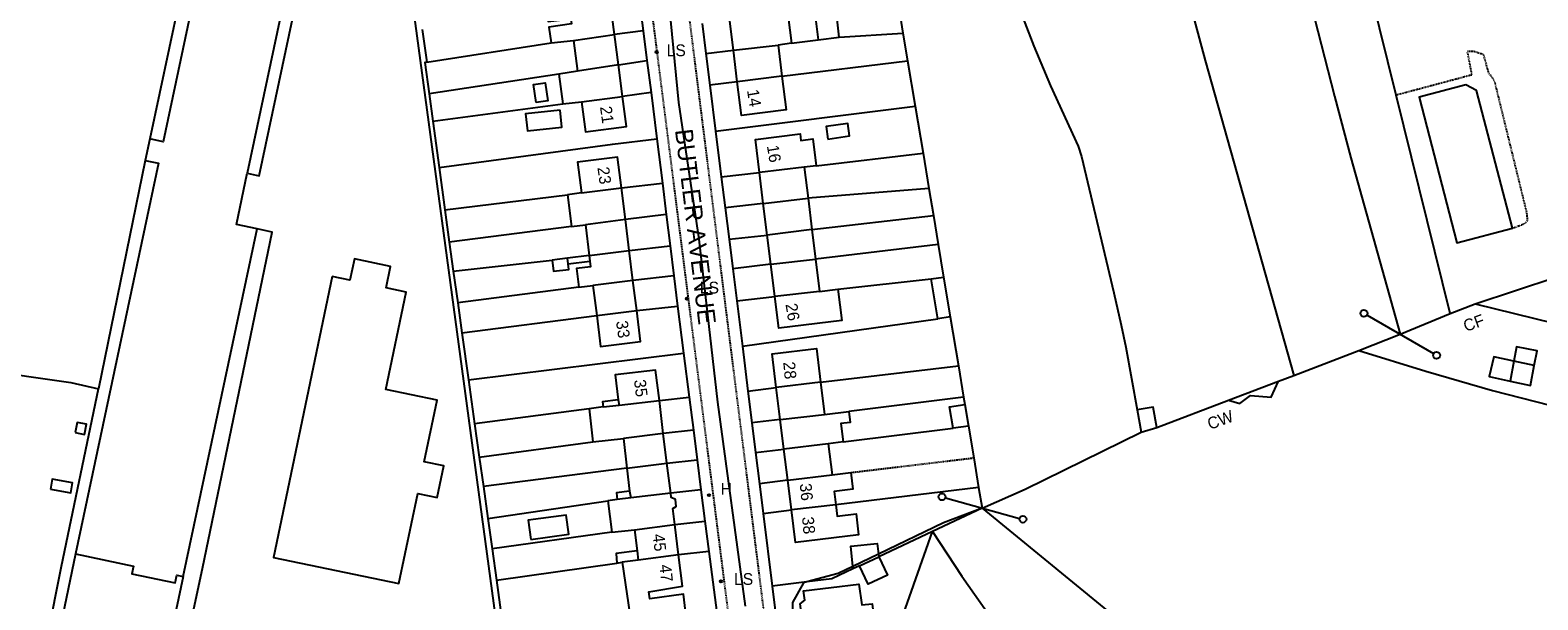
# Model space of a CAD drawing. Header units: metres. Extents: x 611948 to 1225781, y 656699 to 1316021.
# Tile 43 of 169: x 612104 to 612360, y 658362 to 658458. Entities that reach past the tile are written whole.
import ezdxf

# ---------------------------------------------------------------- set-up
doc = ezdxf.new("R2010")
doc.units = ezdxf.units.M
doc.linetypes.add('4696-11$0$PECK', pattern=[0.2, 0.1, -0.1])
for name, color, linetype in [('4696-11$0$BDY_SYM', 253, 'Continuous'), ('4696-11$0$BLD_INN_W', 253, 'Continuous'), ('4696-11$0$BLD_OTL_P', 253, 'Continuous'), ('4696-11$0$BLD_OTL_S', 253, 'Continuous'), ('4696-11$0$GEN_LIN_D', 253, 'Continuous'), ('4696-11$0$GEN_PCK_D', 253, '4696-11$0$PECK'), ('4696-11$0$GL_HS_OTL', 253, 'Continuous'), ('4696-11$0$OTHER_SYM', 253, 'Continuous'), ('4696-11$0$POLE_SYMB', 253, 'Continuous'), ('4696-11$0$ROADS', 253, 'Continuous'), ('4696-11$0$ROADS_CTR', 253, 'Continuous'), ('4696-11$0$ROADS_PCK', 253, '4696-11$0$PECK'), ('4696-11$0$TOWNLAND', 253, 'Continuous')]:
    doc.layers.add(name, color=color, linetype=linetype)
doc.styles.add('4696-11$0$STANDARD', font='txt')

# ---------------------------------------------------------------- blocks, each defined once
blk = doc.blocks.new('4696-11$0$13', base_point=(160450.170478, 242323.105036))
blk.add_circle((160450.170478, 242323.105036), 0.187958)
blk = doc.blocks.new('4696-11$0$43', base_point=(147.36021, 308.857352))
blk.add_line((153.849537, 308.848253), (140.769785, 308.848253))
for centre in [(140.180307, 308.837153), (154.439015, 308.859353)]:
    blk.add_circle(centre, 0.589583)
blk = doc.blocks.new('4696-11')
at = {"layer": '4696-11$0$BLD_INN_W', "flags": 128}
for points in [[(612147.078, 658463.325), (612140.857, 658434.04)], [(612196.308, 658456.623), (612203.256, 658457.641)], [(612223.447, 658454.973), (612231.047, 658455.81)], [(612203.924, 658452.462), (612196.992, 658451.367)], [(612231.673, 658450.514), (612224.118, 658449.556)], [(612197.657, 658446.191), (612204.615, 658447.104)], [(612235.481, 658435.072), (612227.889, 658434.153)], [(612197.631, 658430.69), (612204.426, 658431.535)], [(612228.54, 658428.917), (612236.138, 658429.799)], [(612205.095, 658426.157), (612198.303, 658425.29)], [(612129.967, 658365.478), (612142.529, 658424.598)], [(612236.8, 658424.48), (612229.209, 658423.541)], [(612198.953, 658420.068), (612205.744, 658420.939)], [(612198.953, 658420.068), (612199.072, 658419.114)], [(612195.368, 658418.653), (612195.249, 658419.607)], [(612229.828, 658418.564), (612237.424, 658419.466)], [(612206.383, 658415.799), (612199.589, 658414.959)], [(612238.107, 658413.966), (612230.513, 658413.068)], [(612200.223, 658409.864), (612207.018, 658410.702)], [(612356.07, 658402.078), (612355.426, 658398.676)], [(612359.533, 658401.356), (612356.07, 658402.078)], [(612238.275, 658398.557), (612230.748, 658397.634)], [(612201.326, 658394.336), (612204.025, 658394.629)], [(612203.901, 658395.507), (612204.025, 658394.629)], [(612204.025, 658394.629), (612210.88, 658395.421)], [(612231.419, 658392.181), (612238.952, 658393.054)], [(612211.547, 658389.825), (612204.752, 658388.973)], [(612239.566, 658388.071), (612232.037, 658387.161)], [(612205.356, 658383.936), (612212.171, 658384.749)], [(612232.69, 658381.866), (612240.217, 658382.783)], [(612206, 658378.88), (612203.722, 658378.609)], [(612205.815, 658380.019), (612206, 658378.88)], [(612212.796, 658379.692), (612206, 658378.88)], [(612240.843, 658377.701), (612233.309, 658376.829)], [(612206.666, 658373.463), (612213.482, 658374.316)], [(612111.689, 658369.362), (612121.521, 658367.273), (612121.244, 658365.972), (612128.595, 658364.409), (612128.871, 658365.711), (612129.967, 658365.478)], [(612207.104, 658369.866), (612207.291, 658368.267)], [(612214.146, 658369.2), (612207.291, 658368.267)], [(612244.891, 658367.308), (612248.143, 658368.844)], [(612207.291, 658368.267), (612204.554, 658367.914)], [(612129.967, 658365.478), (612127.42, 658353.488)]]:
    blk.add_lwpolyline(points, dxfattribs=at)
at = {"layer": '4696-11$0$BLD_OTL_P', "flags": 128}
for points in [[(612140.857, 658434.04), (612142.856, 658433.615), (612149.079, 658462.9), (612147.078, 658463.325)], [(612127.202, 658353.534), (612130.251, 658352.886), (612133.222, 658366.867), (612145.086, 658424.055), (612142.529, 658424.598)]]:
    blk.add_lwpolyline(points, dxfattribs=at)
at = {"layer": '4696-11$0$BLD_OTL_S', "flags": 128}
for points in [[(612134.458, 658476.519), (612126.569, 658439.386), (612124.283, 658439.872)], [(612191.806, 658461.281), (612191.992, 658459.842), (612195.83, 658460.28), (612195.955, 658459.422), (612192.117, 658458.883), (612192.47, 658456.185)], [(612203.256, 658457.641), (612202.597, 658462.753)], [(612230.521, 658461.227), (612230.665, 658460.328), (612232.764, 658460.578), (612233.325, 658456.141)], [(612241.439, 658457.18), (612240.96, 658461.257), (612237.343, 658460.78), (612237.882, 658456.703)], [(612223.447, 658454.973), (612222.782, 658460.329)], [(612192.47, 658456.185), (612196.308, 658456.623)], [(612196.308, 658456.623), (612203.256, 658457.641)], [(612196.308, 658456.623), (612196.992, 658451.367)], [(612203.924, 658452.462), (612203.256, 658457.641)], [(612223.447, 658454.973), (612231.047, 658455.81)], [(612233.325, 658456.141), (612231.047, 658455.81)], [(612231.047, 658455.81), (612231.673, 658450.514)], [(612237.882, 658456.703), (612241.439, 658457.18)], [(612224.118, 658449.556), (612223.447, 658454.973)], [(612196.992, 658451.367), (612193.815, 658450.872)], [(612193.815, 658450.872), (612194.46, 658445.815)], [(612203.924, 658452.462), (612196.992, 658451.367)], [(612204.615, 658447.104), (612203.924, 658452.462)], [(612189.918, 658446.081), (612189.483, 658449.103), (612191.475, 658449.389), (612191.909, 658446.368), (612189.918, 658446.081)], [(612231.673, 658450.514), (612232.4, 658444.799), (612224.825, 658443.862), (612224.118, 658449.556)], [(612231.673, 658450.514), (612224.118, 658449.556)], [(612355.824, 658424.683), (612349.744, 658448.122), (612347.939, 658449.062), (612339.971, 658446.996), (612346.393, 658422.236), (612355.824, 658424.683)], [(612194.46, 658445.815), (612197.657, 658446.191)], [(612197.657, 658446.191), (612198.302, 658441.054), (612205.277, 658441.968), (612204.615, 658447.104)], [(612197.657, 658446.191), (612204.615, 658447.104)], [(612194.018, 658444.77), (612188.155, 658444.16), (612188.456, 658441.265), (612194.319, 658441.875), (612194.018, 658444.77)], [(612227.889, 658434.153), (612227.188, 658439.789), (612234.777, 658440.733), (612234.916, 658439.617), (612236.948, 658439.87), (612237.514, 658435.325)], [(612239.494, 658439.855), (612243.181, 658440.373), (612242.882, 658442.497), (612239.195, 658441.977), (612239.494, 658439.855)], [(612124.283, 658439.872), (612123.505, 658436.212)], [(612123.505, 658436.212), (612125.791, 658435.727), (612111.689, 658369.362)], [(612204.426, 658431.535), (612203.777, 658436.747), (612196.983, 658435.902), (612197.631, 658430.69)], [(612237.514, 658435.325), (612235.481, 658435.072)], [(612142.529, 658424.598), (612139.009, 658425.347), (612140.857, 658434.04)], [(612235.481, 658435.072), (612227.889, 658434.153)], [(612228.54, 658428.917), (612227.889, 658434.153)], [(612235.481, 658435.072), (612236.138, 658429.799)], [(612197.631, 658430.69), (612195.247, 658430.394)], [(612195.247, 658430.394), (612195.92, 658424.993)], [(612197.631, 658430.69), (612204.426, 658431.535)], [(612205.095, 658426.157), (612204.426, 658431.535)], [(612228.54, 658428.917), (612236.138, 658429.799)], [(612229.209, 658423.541), (612228.54, 658428.917)], [(612236.138, 658429.799), (612236.8, 658424.48)], [(612195.92, 658424.993), (612198.303, 658425.29)], [(612205.095, 658426.157), (612198.303, 658425.29)], [(612198.303, 658425.29), (612198.953, 658420.068)], [(612205.744, 658420.939), (612205.095, 658426.157)], [(612236.8, 658424.48), (612229.209, 658423.541)], [(612229.828, 658418.564), (612229.209, 658423.541)], [(612236.8, 658424.48), (612237.424, 658419.466)], [(612198.953, 658420.068), (612195.249, 658419.607)], [(612198.953, 658420.068), (612205.744, 658420.939)], [(612206.383, 658415.799), (612205.744, 658420.939)], [(612155.261, 658416.478), (612145.301, 658368.761), (612166.607, 658364.313), (612169.805, 658379.636), (612173.109, 658378.946), (612174.231, 658384.317), (612170.927, 658385.007), (612173.111, 658395.466), (612164.384, 658397.288), (612167.842, 658413.851), (612164.446, 658414.561), (612165.205, 658418.195), (612159.051, 658419.479), (612158.293, 658415.845), (612155.261, 658416.478)], [(612195.249, 658419.607), (612192.654, 658419.284)], [(612192.654, 658419.284), (612192.893, 658417.371), (612195.487, 658417.693), (612195.368, 658418.653)], [(612195.368, 658418.653), (612199.072, 658419.114)], [(612199.072, 658419.114), (612199.191, 658418.153), (612196.807, 658417.858), (612197.204, 658414.662)], [(612229.828, 658418.564), (612237.424, 658419.466)], [(612230.513, 658413.068), (612229.828, 658418.564)], [(612237.424, 658419.466), (612238.107, 658413.966)], [(612197.204, 658414.662), (612199.589, 658414.959)], [(612206.383, 658415.799), (612199.589, 658414.959)], [(612199.589, 658414.959), (612200.223, 658409.864)], [(612207.018, 658410.702), (612206.383, 658415.799)], [(612257.034, 658416.121), (612259.177, 658416.36)], [(612258.167, 658409.287), (612257.034, 658416.121)], [(612259.177, 658416.36), (612260.311, 658409.622)], [(612241.228, 658414.355), (612241.892, 658409.021), (612231.182, 658407.69), (612230.513, 658413.068)], [(612238.107, 658413.966), (612230.513, 658413.068)], [(612238.107, 658413.966), (612241.228, 658414.355)], [(612200.223, 658409.864), (612200.876, 658404.609), (612207.671, 658405.455), (612207.018, 658410.702)], [(612200.223, 658409.864), (612207.018, 658410.702)], [(612260.311, 658409.622), (612258.167, 658409.287)], [(612359.533, 658401.356), (612360.041, 658403.837), (612356.538, 658404.521), (612356.07, 658402.078)], [(612230.748, 658397.634), (612230.043, 658403.358), (612237.569, 658404.283), (612238.275, 658398.557)], [(612356.07, 658402.078), (612352.686, 658402.842), (612351.903, 658399.499), (612355.426, 658398.676)], [(612210.88, 658395.421), (612210.235, 658400.557), (612203.38, 658399.804), (612203.901, 658395.507)], [(612355.426, 658398.676), (612358.909, 658397.972), (612359.533, 658401.356)], [(612238.275, 658398.557), (612230.748, 658397.634)], [(612231.419, 658392.181), (612230.748, 658397.634)], [(612238.275, 658398.557), (612238.952, 658393.054)], [(612201.326, 658394.336), (612198.929, 658393.984)], [(612203.901, 658395.507), (612201.222, 658395.174), (612201.326, 658394.336)], [(612201.326, 658394.336), (612204.025, 658394.629)], [(612204.025, 658394.629), (612210.88, 658395.421)], [(612211.547, 658389.825), (612210.88, 658395.421)], [(612260.776, 658390.701), (612260.16, 658394.338), (612262.777, 658394.75)], [(612262.777, 658394.75), (612263.42, 658391.053)], [(612111.603, 658389.967), (612113.198, 658389.637), (612113.555, 658391.369), (612111.962, 658391.699), (612111.603, 658389.967)], [(612198.929, 658393.984), (612199.596, 658388.388)], [(612231.419, 658392.181), (612238.952, 658393.054)], [(612232.037, 658387.161), (612231.419, 658392.181)], [(612238.952, 658393.054), (612243.082, 658393.562)], [(612243.082, 658393.562), (612243.312, 658391.697), (612241.738, 658391.503), (612242.121, 658388.386)], [(612211.547, 658389.825), (612204.752, 658388.973)], [(612212.171, 658384.749), (612211.547, 658389.825)], [(612263.42, 658391.053), (612260.776, 658390.701)], [(612199.596, 658388.388), (612204.752, 658388.973)], [(612204.752, 658388.973), (612205.356, 658383.936)], [(612239.566, 658388.071), (612232.037, 658387.161)], [(612232.69, 658381.866), (612232.037, 658387.161)], [(612242.121, 658388.386), (612239.566, 658388.071)], [(612239.566, 658388.071), (612240.217, 658382.783)], [(612205.356, 658383.936), (612212.171, 658384.749)], [(612212.796, 658379.692), (612212.171, 658384.749)], [(612205.356, 658383.936), (612205.815, 658380.019)], [(612232.69, 658381.866), (612240.217, 658382.783)], [(612233.309, 658376.829), (612232.69, 658381.866)], [(612240.217, 658382.783), (612243.424, 658383.178)], [(612243.424, 658383.178), (612243.772, 658380.353), (612240.565, 658379.958), (612240.843, 658377.701)], [(612205.815, 658380.019), (612203.577, 658379.728), (612203.722, 658378.609)], [(612206, 658378.88), (612203.722, 658378.609)], [(612212.796, 658379.692), (612206, 658378.88)], [(612213.482, 658374.316), (612213.169, 658377.034), (612213.747, 658377.397), (612213.601, 658378.616), (612212.88, 658378.913), (612212.796, 658379.692)], [(612203.722, 658378.609), (612202.143, 658378.381)], [(612202.143, 658378.381), (612202.789, 658373.045)], [(612240.843, 658377.701), (612241.083, 658375.752), (612244.29, 658376.146), (612244.729, 658372.579), (612233.995, 658371.258), (612233.309, 658376.829)], [(612240.843, 658377.701), (612233.309, 658376.829)], [(612189.011, 658371.821), (612195.49, 658372.69), (612195.056, 658375.926), (612188.576, 658375.056), (612189.011, 658371.821)], [(612206.666, 658373.463), (612213.482, 658374.316)], [(612214.146, 658369.2), (612213.482, 658374.316)], [(612202.789, 658373.045), (612206.666, 658373.463)], [(612206.666, 658373.463), (612207.104, 658369.866)], [(612111.689, 658369.362), (612109.141, 658357.372), (612127.202, 658353.534)], [(612207.104, 658369.866), (612203.506, 658369.429), (612203.674, 658367.79)], [(612214.146, 658369.2), (612207.291, 658368.267)], [(612215.456, 658358.627), (612214.958, 658362.504), (612209.243, 658361.698), (612209.057, 658362.916), (612214.831, 658363.844), (612214.146, 658369.2)], [(612243.737, 658367.21), (612243.415, 658370.681), (612247.912, 658371.123), (612248.097, 658369.302)], [(612248.143, 658368.844), (612249.618, 658365.731), (612246.366, 658364.196), (612244.891, 658367.308)], [(612244.891, 658367.308), (612248.143, 658368.844)], [(612248.097, 658369.302), (612248.143, 658368.844)], [(612203.674, 658367.79), (612204.554, 658367.914)], [(612207.291, 658368.267), (612204.554, 658367.914)], [(612204.554, 658367.914), (612206.165, 658357.164)], [(612243.773, 658366.822), (612243.737, 658367.21)], [(612244.891, 658367.308), (612243.773, 658366.822)], [(612236.246, 658356.208), (612235.893, 658358.886), (612235.011, 658359.182), (612234.803, 658360.841), (612235.581, 658361.465), (612235.373, 658363.043), (612244.766, 658364.228), (612245.263, 658360.671), (612247.022, 658360.84), (612247.437, 658357.561)]]:
    blk.add_lwpolyline(points, dxfattribs=at)
at = {"layer": '4696-11$0$GEN_LIN_D', "flags": 128}
for points in [[(612314.439, 658492.707), (612318.3, 658475.708), (612325.596, 658447.166), (612328.387, 658436.661), (612336.73, 658406.684)], [(612336.049, 658447.296), (612324.751, 658493.171)], [(612129.895, 658481.801), (612132.53, 658478.454), (612124.283, 658439.872)], [(612267.138, 658477.501), (612269.069, 658471.112), (612271.403, 658463.943), (612272.7, 658460.35), (612274.523, 658455.659), (612277.315, 658448.874), (612282.043, 658438.658), (612282.592, 658436.901), (612288.123, 658413.73), (612289.368, 658408.237), (612290.146, 658404.481), (612292.038, 658393.811)], [(612298.496, 658472.246), (612303.61, 658453.18), (612318.666, 658399.679)], [(612167.962, 658470.016), (612193.729, 658279.226)], [(612207.453, 658463.456), (612208.118, 658458.265)], [(612251.323, 658463.682), (612252.264, 658457.874)], [(612170.542, 658458.459), (612171.389, 658452.904)], [(612218.122, 658459.504), (612218.761, 658454.37)], [(612171.389, 658452.904), (612192.47, 658456.185)], [(612208.118, 658458.265), (612203.256, 658457.641)], [(612208.118, 658458.265), (612208.765, 658453.206)], [(612233.325, 658456.141), (612237.882, 658456.703)], [(612241.439, 658457.18), (612252.264, 658457.874)], [(612252.264, 658457.874), (612253.065, 658453.155)], [(612203.924, 658452.462), (612208.765, 658453.206)], [(612208.765, 658453.206), (612209.464, 658447.749)], [(612218.761, 658454.37), (612223.447, 658454.973)], [(612218.761, 658454.37), (612219.428, 658449.009)], [(612171.389, 658452.904), (612171.029, 658452.842), (612171.734, 658447.546)], [(612193.815, 658450.872), (612171.734, 658447.546)], [(612231.673, 658450.514), (612253.065, 658453.155)], [(612253.065, 658453.155), (612254.335, 658445.47)], [(612224.118, 658449.556), (612219.428, 658449.009)], [(612219.428, 658449.009), (612220.398, 658441.201)], [(612171.734, 658447.546), (612172.369, 658442.866)], [(612172.369, 658442.866), (612194.46, 658445.815)], [(612209.464, 658447.749), (612204.615, 658447.104)], [(612209.464, 658447.749), (612210.466, 658439.914)], [(612345.272, 658410.206), (612336.049, 658447.296)], [(612220.398, 658441.201), (612254.335, 658445.47)], [(612254.335, 658445.47), (612255.696, 658437.426)], [(612172.369, 658442.866), (612173.431, 658435.03)], [(612220.398, 658441.201), (612221.396, 658433.427)], [(612173.431, 658435.03), (612202.932, 658438.977), (612210.466, 658439.914)], [(612210.466, 658439.914), (612211.391, 658432.34)], [(612123.505, 658436.212), (612115.557, 658397.403)], [(612237.514, 658435.325), (612255.696, 658437.426)], [(612255.696, 658437.426), (612256.683, 658431.421)], [(612173.431, 658435.03), (612174.409, 658427.821)], [(612221.396, 658433.427), (612227.889, 658434.153)], [(612221.396, 658433.427), (612222.051, 658428.167)], [(612174.409, 658427.821), (612195.247, 658430.394)], [(612204.426, 658431.535), (612211.391, 658432.34)], [(612211.391, 658432.34), (612212.04, 658427.026)], [(612256.683, 658431.421), (612236.138, 658429.799)], [(612256.683, 658431.421), (612257.444, 658426.885)], [(612174.409, 658427.821), (612175.177, 658422.306)], [(612228.54, 658428.917), (612222.051, 658428.167)], [(612222.051, 658428.167), (612222.717, 658422.811)], [(612195.92, 658424.993), (612175.177, 658422.306)], [(612212.04, 658427.026), (612205.095, 658426.157)], [(612212.04, 658427.026), (612212.692, 658421.694)], [(612236.8, 658424.48), (612257.444, 658426.885)], [(612257.444, 658426.885), (612258.254, 658421.908)], [(612222.717, 658422.811), (612229.209, 658423.541)], [(612222.717, 658422.811), (612223.339, 658417.814)], [(612175.177, 658422.306), (612175.864, 658417.371)], [(612205.744, 658420.939), (612212.692, 658421.694)], [(612212.692, 658421.694), (612213.312, 658416.617)], [(612258.254, 658421.908), (612237.424, 658419.466)], [(612258.254, 658421.908), (612259.177, 658416.36)], [(612175.864, 658417.371), (612192.654, 658419.284)], [(612175.864, 658417.371), (612176.606, 658412.037)], [(612229.828, 658418.564), (612223.339, 658417.814)], [(612223.339, 658417.814), (612224.019, 658412.34)], [(612349.503, 658411.825), (612370.069, 658418.624)], [(612213.312, 658416.617), (612206.383, 658415.799)], [(612213.312, 658416.617), (612213.943, 658411.454)], [(612241.228, 658414.355), (612257.034, 658416.121)], [(612197.204, 658414.662), (612176.606, 658412.037)], [(612224.019, 658412.34), (612230.513, 658413.068)], [(612224.019, 658412.34), (612224.974, 658404.667)], [(612176.606, 658412.037), (612177.321, 658406.9)], [(612177.321, 658406.9), (612200.223, 658409.864)], [(612207.018, 658410.702), (612213.943, 658411.454)], [(612213.943, 658411.454), (612215, 658403.48)], [(612260.311, 658409.622), (612261.722, 658401.305)], [(612336.73, 658406.684), (612345.272, 658410.206)], [(612345.272, 658410.206), (612349.503, 658411.825)], [(612349.503, 658411.825), (612389.385, 658402.058), (612414.511, 658396.001), (612465.994, 658384.51)], [(612224.974, 658404.667), (612258.167, 658409.287)], [(612177.321, 658406.9), (612178.427, 658398.945)], [(612224.974, 658404.667), (612225.911, 658397.013)], [(612329.724, 658403.911), (612336.73, 658406.684)], [(612079.601, 658402.969), (612110.878, 658398.46), (612115.557, 658397.403)], [(612178.427, 658398.945), (612215, 658403.48)], [(612215, 658403.48), (612215.949, 658395.969)], [(612318.666, 658399.679), (612329.724, 658403.911)], [(612329.724, 658403.911), (612341.14, 658400.427), (612352.434, 658397.102), (612388.534, 658387.876), (612414.622, 658381.323)], [(612238.275, 658398.557), (612261.722, 658401.305)], [(612261.722, 658401.305), (612262.581, 658395.968)], [(612316.057, 658398.683), (612318.666, 658399.679)], [(612104.519, 658343.353), (612109.268, 658367.276), (612115.557, 658397.403)], [(612178.427, 658398.945), (612179.476, 658391.449)], [(612225.911, 658397.013), (612230.748, 658397.634)], [(612225.911, 658397.013), (612226.582, 658391.613)], [(612307.61, 658395.458), (612309.537, 658394.896), (612311.323, 658396.283), (612314.807, 658395.998), (612316.057, 658398.683)], [(612307.61, 658395.458), (612316.057, 658398.683)], [(612210.88, 658395.421), (612215.949, 658395.969)], [(612215.949, 658395.969), (612216.656, 658390.375)], [(612262.581, 658395.968), (612243.082, 658393.562)], [(612262.581, 658395.968), (612262.777, 658394.75)], [(612295.432, 658390.808), (612294.775, 658394.304), (612292.038, 658393.811)], [(612295.432, 658390.808), (612307.61, 658395.458)], [(612198.929, 658393.984), (612179.476, 658391.449)], [(612231.419, 658392.181), (612226.582, 658391.613)], [(612292.038, 658393.811), (612292.735, 658390.015)], [(612179.476, 658391.449), (612180.271, 658385.776)], [(612216.656, 658390.375), (612211.547, 658389.825)], [(612216.656, 658390.375), (612217.292, 658385.339)], [(612226.582, 658391.613), (612227.208, 658386.579)], [(612242.121, 658388.386), (612260.776, 658390.701)], [(612263.42, 658391.053), (612264.312, 658385.67)], [(612265.721, 658377.147), (612273.025, 658380.341), (612292.735, 658390.015)], [(612292.735, 658390.015), (612295.432, 658390.808)], [(612180.271, 658385.776), (612199.596, 658388.388)], [(612227.208, 658386.579), (612232.037, 658387.161)], [(612227.208, 658386.579), (612227.866, 658381.282)], [(612180.271, 658385.776), (612180.964, 658380.821)], [(612212.171, 658384.749), (612217.292, 658385.339)], [(612217.292, 658385.339), (612217.936, 658380.243)], [(612264.312, 658385.67), (612265.131, 658380.603)], [(612205.356, 658383.936), (612180.964, 658380.821)], [(612232.69, 658381.866), (612227.866, 658381.282)], [(612180.964, 658380.821), (612181.729, 658375.345)], [(612217.936, 658380.243), (612212.796, 658379.692)], [(612217.936, 658380.243), (612218.611, 658374.907)], [(612227.866, 658381.282), (612228.493, 658376.231)], [(612265.131, 658380.603), (612240.843, 658377.701)], [(612265.131, 658380.603), (612265.721, 658377.147)], [(612181.729, 658375.345), (612202.143, 658378.381)], [(612228.493, 658376.231), (612233.309, 658376.829)], [(612265.721, 658377.147), (612257.261, 658373.147)], [(612265.721, 658377.147), (612296.399, 658351.937), (612312.954, 658344.058), (612324.81, 658340.356), (612400.656, 658324.783)], [(612181.729, 658375.345), (612182.449, 658370.188)], [(612213.482, 658374.316), (612218.611, 658374.907)], [(612218.611, 658374.907), (612219.262, 658369.745)], [(612228.493, 658376.231), (612230.029, 658363.877)], [(612202.789, 658373.045), (612182.449, 658370.188)], [(612257.261, 658373.147), (612248.143, 658368.844)], [(612251.955, 658358.023), (612257.261, 658373.147)], [(612257.261, 658373.147), (612262.277, 658365.572), (612276.15, 658345.861), (612277.076, 658344.726), (612278.741, 658343.394), (612288.917, 658335.784), (612291.564, 658334.297), (612302.988, 658328.872), (612323.414, 658323.032), (612329.278, 658322.089)], [(612182.449, 658370.188), (612183.19, 658364.892)], [(612219.262, 658369.745), (612214.146, 658369.2)], [(612219.262, 658369.745), (612220.612, 658359.352)], [(612183.19, 658364.892), (612203.674, 658367.79)], [(612243.773, 658366.822), (612240.202, 658365.106), (612235.932, 658364.59)], [(612183.19, 658364.892), (612184.807, 658353.181)], [(612235.932, 658364.59), (612230.029, 658363.877)], [(612230.029, 658363.877), (612231.055, 658355.584)]]:
    blk.add_lwpolyline(points, dxfattribs=at)
at = {"layer": '4696-11$0$GEN_PCK_D', "flags": 128}
for points in [[(612355.824, 658424.683), (612357.895, 658425.475), (612358.422, 658425.971), (612358.299, 658427.308), (612352.862, 658449.523), (612352.387, 658450.37), (612351.841, 658450.958), (612350.961, 658454.162), (612349.238, 658454.761), (612348.157, 658454.702), (612348.912, 658450.737), (612336.049, 658447.296)], [(612243.424, 658383.178), (612264.312, 658385.67)]]:
    blk.add_lwpolyline(points, dxfattribs=at)
at = {"layer": '4696-11$0$GL_HS_OTL', "flags": 128}
blk.add_lwpolyline([(612107.386, 658380.342), (612110.861, 658379.72), (612111.171, 658381.449), (612107.695, 658382.071), (612107.386, 658380.342)], dxfattribs=at)
at = {"layer": '4696-11$0$ROADS', "flags": 128}
for points in [[(612207.453, 658463.456), (612208.118, 658458.265)], [(612218.122, 658459.504), (612218.761, 658454.37)], [(612208.118, 658458.265), (612208.765, 658453.206)], [(612208.765, 658453.206), (612209.464, 658447.749)], [(612218.761, 658454.37), (612219.428, 658449.009)], [(612219.428, 658449.009), (612220.398, 658441.201)], [(612209.464, 658447.749), (612210.466, 658439.914)], [(612220.398, 658441.201), (612221.396, 658433.427)], [(612210.466, 658439.914), (612211.391, 658432.34)], [(612221.396, 658433.427), (612222.051, 658428.167)], [(612211.391, 658432.34), (612212.04, 658427.026)], [(612222.051, 658428.167), (612222.717, 658422.811)], [(612212.04, 658427.026), (612212.692, 658421.694)], [(612222.717, 658422.811), (612223.339, 658417.814)], [(612212.692, 658421.694), (612213.312, 658416.617)], [(612223.339, 658417.814), (612224.019, 658412.34)], [(612213.312, 658416.617), (612213.943, 658411.454)], [(612224.019, 658412.34), (612224.974, 658404.667)], [(612213.943, 658411.454), (612215, 658403.48)], [(612224.974, 658404.667), (612225.911, 658397.013)], [(612215, 658403.48), (612215.949, 658395.969)], [(612225.911, 658397.013), (612226.582, 658391.613)], [(612215.949, 658395.969), (612216.656, 658390.375)], [(612216.656, 658390.375), (612217.292, 658385.339)], [(612226.582, 658391.613), (612227.208, 658386.579)], [(612227.208, 658386.579), (612227.866, 658381.282)], [(612217.292, 658385.339), (612217.936, 658380.243)], [(612217.936, 658380.243), (612218.611, 658374.907)], [(612227.866, 658381.282), (612228.493, 658376.231)], [(612218.611, 658374.907), (612219.262, 658369.745)], [(612228.493, 658376.231), (612230.029, 658363.877)], [(612219.262, 658369.745), (612220.612, 658359.352)], [(612230.029, 658363.877), (612231.055, 658355.584)]]:
    blk.add_lwpolyline(points, dxfattribs=at)
at = {"layer": '4696-11$0$ROADS_CTR', "flags": 128}
blk.add_lwpolyline([(612204.707, 658513.815), (612204.964, 658512.97), (612206.544, 658501.184), (612208.798, 658487.772), (612212.55, 658462.327), (612214.13, 658446.083), (612217.607, 658422.832), (612220.767, 658395.122), (612225.434, 658360.477)], dxfattribs=at)
at = {"layer": '4696-11$0$ROADS_PCK', "flags": 128}
for points in [[(612211.645, 658510.77), (612209.688, 658510.3), (612232.749, 658326.475), (612235.085, 658307.069)], [(612165.312, 658493.889), (612165.103, 658495.808), (612191.758, 658505.244), (612193.094, 658505.599), (612194.461, 658505.805), (612195.151, 658505.851), (612196.231, 658505.757), (612198.041, 658505.348), (612199.756, 658504.638), (612201.313, 658503.623), (612202.688, 658502.27), (612203.633, 658500.912), (612204.809, 658497.679), (612205.613, 658492.763), (612229.678, 658303.092)]]:
    blk.add_lwpolyline(points, dxfattribs=at)
at = {"layer": '4696-11$0$TOWNLAND', "flags": 128}
for points in [[(612349.503, 658411.825), (612370.069, 658418.624)], [(612336.73, 658406.684), (612345.272, 658410.206)], [(612345.272, 658410.206), (612349.503, 658411.825)], [(612329.724, 658403.911), (612336.73, 658406.684)], [(612318.666, 658399.679), (612329.724, 658403.911)], [(612316.057, 658398.683), (612318.666, 658399.679)], [(612307.61, 658395.458), (612316.057, 658398.683)], [(612295.432, 658390.808), (612307.61, 658395.458)], [(612265.721, 658377.147), (612273.025, 658380.341), (612292.735, 658390.015)], [(612292.735, 658390.015), (612295.432, 658390.808)], [(612265.721, 658377.147), (612259.174, 658374.616), (612248.097, 658369.302)], [(612248.097, 658369.302), (612243.737, 658367.21)], [(612243.737, 658367.21), (612241.278, 658366.031), (612235.932, 658364.59)], [(612235.932, 658364.59), (612235.386, 658364.443), (612233.522, 658361.075), (612233.632, 658355.894)]]:
    blk.add_lwpolyline(points, dxfattribs=at)
at = {"layer": '4696-11$0$BDY_SYM'}
for p, rotation in [((612336.73, 658406.684), 149.8960000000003), ((612265.721, 658377.147), 164.4560000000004)]:
    blk.add_blockref('4696-11$0$43', p, dxfattribs=dict(at, rotation=rotation))
at = {"layer": '4696-11$0$OTHER_SYM'}
blk.add_blockref('4696-11$0$13', (612219.316, 658379.324), dxfattribs=at)
at = {"layer": '4696-11$0$POLE_SYMB'}
for p in [(612210.415, 658454.651), (612215.536, 658412.742), (612221.347, 658364.675)]:
    blk.add_blockref('4696-11$0$13', p, dxfattribs=at)
at = {"layer": '4696-11$0$TOWNLAND'}
for p, rotation in [((612336.73, 658406.684), 149.8960000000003), ((612265.721, 658377.147), 164.4560000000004)]:
    blk.add_blockref('4696-11$0$43', p, dxfattribs=dict(at, rotation=rotation))
at = {"layer": '4696-11$0$BLD_OTL_S', "style": '4696-11$0$STANDARD'}
for s, rotation, p in [('14', -80.60002, (612225.753, 658448.131)), ('21', -82.10002, (612200.777, 658445.326)), ('16', -80.60002, (612229.132, 658438.682)), ('23', -82.10002, (612200.341, 658434.998)), ('26', -80.60002, (612232.295, 658411.764)), ('33', -82.10002, (612203.502, 658408.848)), ('28', -84.60002, (612231.918, 658401.921)), ('35', -82.80002, (612206.553, 658398.874)), ('36', -84.60002, (612234.728, 658381.252)), ('38', -84.60002, (612235.108, 658375.589)), ('45', -83.60002, (612209.741, 658372.643)), ('47', -83.60002, (612210.88, 658367.438))]:
    blk.add_text(s, height=2, rotation=rotation, dxfattribs=at).set_placement(p)
at = {"layer": '4696-11$0$OTHER_SYM', "style": '4696-11$0$STANDARD'}
blk.add_text('H', height=2, rotation=-0.1, dxfattribs=at).set_placement((612221.276, 658379.393))
at = {"layer": '4696-11$0$POLE_SYMB', "style": '4696-11$0$STANDARD'}
for p in [(612212.098, 658453.94), (612217.743, 658413.611), (612223.549, 658364.086)]:
    blk.add_text('LS', height=2, rotation=-0.1, dxfattribs=at).set_placement(p)
at = {"layer": '4696-11$0$ROADS', "style": '4696-11$0$STANDARD'}
blk.add_text('BUTLER AVENUE', height=3, rotation=-83.10002, dxfattribs=at).set_placement((612213.519, 658441.388))
blk.add_text('BUTLER AVENUE', height=3, rotation=-83.10002, dxfattribs=at).set_placement((612213.519, 658441.388))
at = {"layer": '4696-11$0$TOWNLAND', "style": '4696-11$0$STANDARD'}
for s, rotation, p in [('CF', 19.8, (612347.926, 658407.058)), ('CW', 19.9, (612304.432, 658390.412))]:
    blk.add_text(s, height=2, rotation=rotation, dxfattribs=at).set_placement(p)
blk = doc.blocks.new('OS Mapping')
blk.add_blockref('4696-11', (0, 0))

msp = doc.modelspace()

# ---------------------------------------------------------------- block references
msp.add_blockref('OS Mapping', (0, 0))

doc.saveas('drawing.dxf')
